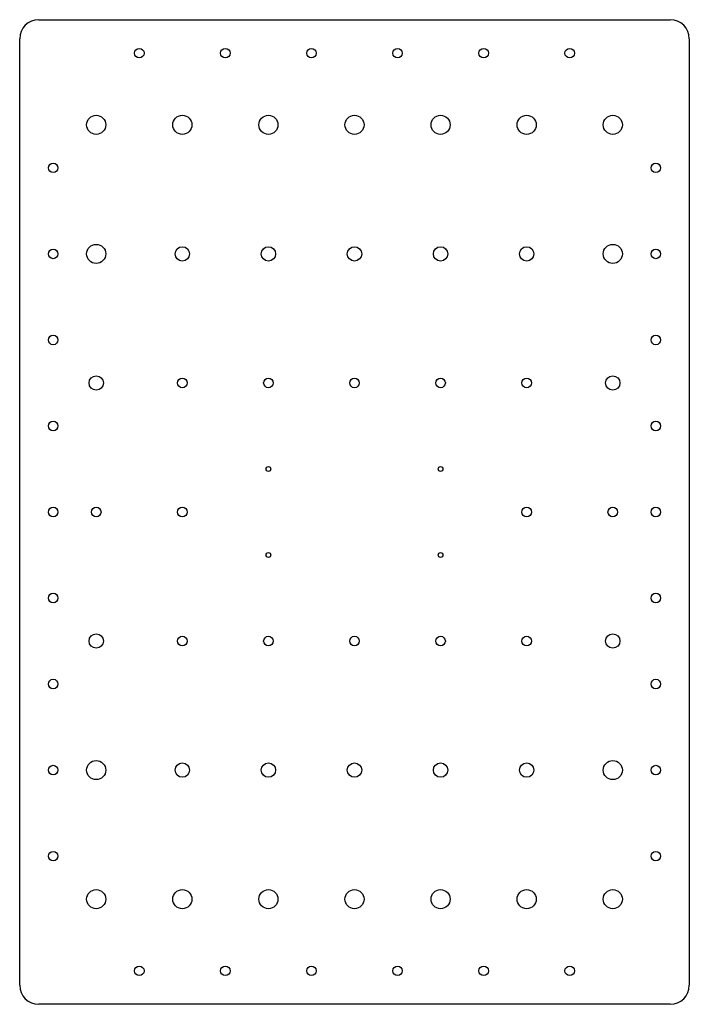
# Model space of a CAD drawing. Extents: x -70 to 70, y -22 to 184.
import ezdxf

# ---------------------------------------------------------------- set-up
doc = ezdxf.new("R2010")
doc.units = 0
doc.layers.add('135', color=6, linetype='CONTINUOUS')

msp = doc.modelspace()

# ---------------------------------------------------------------- linework, layer by layer
at = {"layer": '135'}
for p, q in [((-66, 184), (66, 184)), ((-70, -18), (-70, 180)), ((70, 180), (70, -18)), ((66, -22), (-66, -22))]:
    msp.add_line(p, q, dxfattribs=at)
for centre, radius in [((-45, 177), 1), ((-27, 177), 1), ((-9, 177), 1), ((9, 177), 1), ((27, 177), 1), ((45, 177), 1), ((-54, 162), 2), ((-36, 162), 2), ((-18, 162), 2), ((0, 162), 2), ((18, 162), 2), ((36, 162), 2), ((54, 162), 2), ((-63, 153), 1), ((63, 153), 1), ((-63, 135), 1), ((-54, 135), 2), ((-36, 135), 1.5), ((-18, 135), 1.5), ((0, 135), 1.5), ((18, 135), 1.5), ((36, 135), 1.5), ((54, 135), 2), ((63, 135), 1), ((-63, 117), 1), ((63, 117), 1), ((-54, 108), 1.5), ((54, 108), 1.5), ((-36, 108), 1), ((-18, 108), 1), ((0, 108), 1), ((18, 108), 1), ((36, 108), 1), ((-63, 99), 1), ((63, 99), 1), ((-18, 90), 0.5), ((18, 90), 0.5), ((-63, 81), 1), ((-54, 81), 1), ((-36, 81), 1), ((36, 81), 1), ((54, 81), 1), ((63, 81), 1), ((-18, 72), 0.5), ((18, 72), 0.5), ((-63, 63), 1), ((63, 63), 1), ((-54, 54), 1.5), ((-36, 54), 1), ((-18, 54), 1), ((0, 54), 1), ((18, 54), 1), ((36, 54), 1), ((54, 54), 1.5), ((-63, 45), 1), ((63, 45), 1), ((-54, 27), 2), ((54, 27), 2), ((-63, 27), 1), ((-36, 27), 1.5), ((-18, 27), 1.5), ((0, 27), 1.5), ((18, 27), 1.5), ((36, 27), 1.5), ((63, 27), 1), ((-63, 9), 1), ((63, 9), 1), ((-54, 0), 2), ((-36, 0), 2), ((-18, 0), 2), ((0, 0), 2), ((18, 0), 2), ((36, 0), 2), ((54, 0), 2), ((-45, -15), 1), ((-27, -15), 1), ((-9, -15), 1), ((9, -15), 1), ((27, -15), 1), ((45, -15), 1)]:
    msp.add_circle(centre, radius, dxfattribs=at)
for centre, start, end in [((-66, 180), 90, 180), ((66, 180), 0, 90), ((-66, -18), 180, 270), ((66, -18), 270, 0)]:
    msp.add_arc(centre, 4, start, end, dxfattribs=at)

doc.saveas('drawing.dxf')
